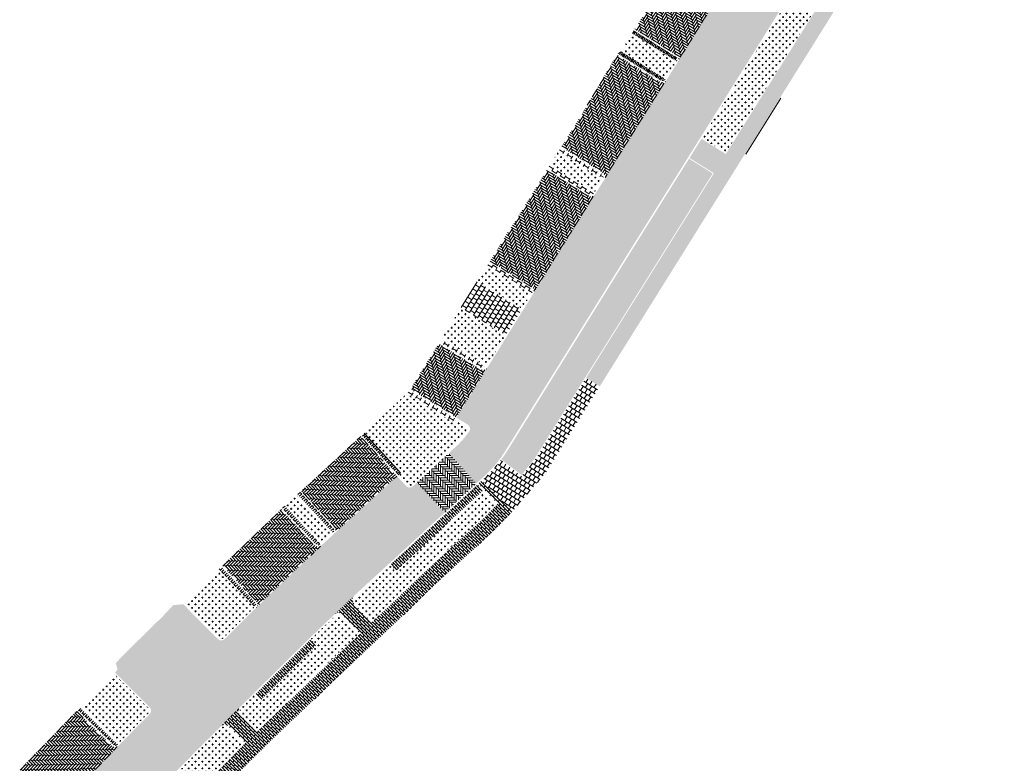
# Model space of a CAD drawing. Header units: metres. Extents: x 93002 to 93462, y 464845 to 465338.
# Tile 6 of 15: x 93099 to 93190, y 465067 to 465136. Entities that reach past the tile are written whole.
import ezdxf

# ---------------------------------------------------------------- set-up
doc = ezdxf.new("R2010")
doc.units = ezdxf.units.M
for name, color, linetype, lineweight in [('B-WE-VH-VERHARDING-GV', 252, 'CONTINUOUS', 18), ('N-RO-VH-VERHARDING_GRASBETONSTEEN-A-100', 254, 'CONTINUOUS', 5), ('N-RO-VH-VERHARDING_TEGEL-A-200', 252, 'CONTINUOUS', 9)]:
    doc.layers.add(name, color=color, linetype=linetype, lineweight=lineweight)
doc.layers.add('N-RO-GR-HEESTERS-A', color=62, linetype='CONTINUOUS', lineweight=18, transparency=0.2)
doc.layers.add('N-RO-VH-VERHARDING_STRAATBAKSTEEN-A', color=7, linetype='CONTINUOUS', lineweight=9, true_color=0xaa7a7a)
pattern_1 = [(58, (13.79169252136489, 16.91912794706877), (0.04765284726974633, 0.5008534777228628), [0.45, -0.45]), (148, (13.79169252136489, 16.91912794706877), (-0.2384636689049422, -0.3816216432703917), [])]
pattern_2 = [(58, (94357.16091574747, 464594.0460093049), (-0.06585266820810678, 0.2852392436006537), [0.8280000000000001, -0.414]), (328, (94356.63427787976, 464594.375089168), (-0.0658526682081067, 0.2852392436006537), [0.828, -0.414])]
pattern_3 = [(45, (0, 0), (0.219556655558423, 0.6586699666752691), [0.207, -0.207]), (135, (0, 0), (-0.1463711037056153, -0.1463711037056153), [])]
pattern_4 = [(90, (0, 0), (-0.207, 0.207), [0.8280000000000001, -0.414]), (0, (-0.621, 3.802528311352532e-17), (-0.207, 0.2070000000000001), [0.8280000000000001, -0.414])]
pattern_5 = [(0, (0, 0), (0.3175, 0.3175), [0.15875, -0.4762500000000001]), (90, (0.079375, -0.079375), (-0.3175, 0.3175), [0.15875, -0.4762500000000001])]
pattern_6 = [(148, (2.458854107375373, 4.416035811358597), (-0.2066951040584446, -0.04771932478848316), [0.15, -0.15]), (238, (2.458854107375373, 4.416035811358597), (0.1272072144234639, -0.07948788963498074), []), (238, (2.395250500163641, 4.455779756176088), (-0.4133902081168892, -0.09543864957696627), [0.3, -0.6])]
pattern_7 = [(148, (0, 0), (-0.5008534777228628, 0.04765284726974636), [0.45, -0.45]), (238, (0, 0), (0.3816216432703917, -0.2384636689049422), [])]

msp = doc.modelspace()

# ---------------------------------------------------------------- hatches: boundary and pattern name
at = {"layer": 'N-RO-GR-HEESTERS-A', "true_color": 0xed1f24, "transparency": 33554687}
h = msp.add_hatch(dxfattribs=at)
h.set_pattern_fill('CROSS', color=240, scale=0.05)
h.set_pattern_definition(pattern_5)
h.paths.add_polyline_path([(93175.21454574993, 465140.8349474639), (93173.04090988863, 465142.1899941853), (93162.2779531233, 465124.9799626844), (93164.47354083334, 465123.6068672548), (93164.94730699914, 465124.3651708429), (93168.19831137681, 465129.5801778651)])
h = msp.add_hatch(dxfattribs=at)
h.set_pattern_fill('CROSS', color=240, scale=0.05)
h.set_pattern_definition(pattern_5)
h.paths.add_polyline_path([(93155.74061261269, 465134.6535350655), (93155.17205678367, 465133.7559561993), (93155.268, 465133.584), (93154.76399392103, 465133.0936797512), (93158.89547921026, 465130.509896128), (93159.87130499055, 465132.0702473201)])
h = msp.add_hatch(dxfattribs=at)
h.set_pattern_fill('CROSS', color=240, scale=0.05)
h.set_pattern_definition(pattern_5)
h.paths.add_polyline_path([(93148.91899754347, 465123.7043165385), (93148.15545796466, 465122.4834122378), (93152.26753147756, 465119.9117685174), (93153.03107105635, 465121.1326728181)])
h = msp.add_hatch(dxfattribs=at)
h.set_pattern_fill('CROSS', color=240, scale=0.05)
h.set_pattern_definition(pattern_5)
h.paths.add_polyline_path([(93159.15217790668, 465115.089566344), (93163.27605870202, 465121.6901936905), (93161.07962017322, 465123.0638212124), (93155.61104821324, 465114.3195423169), (93144.25766643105, 465096.0125653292, -0.02209412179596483), (93143.62737344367, 465095.0898781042), (93145.50653574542, 465093.6619159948, 0.006412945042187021), (93146.62494658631, 465095.0521141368, 0.02666047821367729), (93146.80355002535, 465095.3069269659)])
h = msp.add_hatch(dxfattribs=at)
h.set_pattern_fill('CROSS', color=240, scale=0.05)
h.set_pattern_definition(pattern_5)
h.paths.add_polyline_path([(93142.28897623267, 465113.0617262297), (93141.43022699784, 465111.6865678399), (93145.56361394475, 465109.1231779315), (93146.4180865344, 465110.5009885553)])
h = msp.add_hatch(dxfattribs=at)
h.set_pattern_fill('CROSS', color=240, scale=0.05)
h.set_pattern_definition(pattern_5)
h.paths.add_polyline_path([(93143.99425811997, 465106.5926402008), (93139.85355226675, 465109.1605690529), (93138.09426996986, 465106.342013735), (93142.24314239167, 465103.7690202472)])
h = msp.add_hatch(dxfattribs=at)
h.set_pattern_fill('CROSS', color=240, scale=0.05)
h.set_pattern_definition(pattern_5)
h.paths.add_polyline_path([(93140.51671442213, 465097.783810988, 0.4302911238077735), (93140.42888023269, 465098.2105479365), (93139.44500603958, 465098.8207141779), (93139.24473002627, 465098.4977753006), (93134.85566242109, 465101.2197298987), (93130.93971278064, 465097.5998905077), (93134.37769915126, 465093.8574811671), (93134.09785802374, 465093.6004034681), (93134.88918383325, 465092.7390082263, 0.4145095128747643), (93135.31329022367, 465092.7212422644), (93139.302001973, 465096.3929335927, 0.05415064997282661)])
h = msp.add_hatch(dxfattribs=at)
h.set_pattern_fill('CROSS', color=240, scale=0.05)
h.set_pattern_definition(pattern_5)
h.paths.add_polyline_path([(93124.63441425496, 465091.8105196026), (93123.57534057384, 465090.8348315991), (93126.85785929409, 465087.2616560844), (93127.91830988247, 465088.2358452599)])
h = msp.add_hatch(dxfattribs=at)
h.set_pattern_fill('CROSS', color=240, scale=0.05)
h.set_pattern_definition(pattern_5)
h.paths.add_polyline_path([(93136.56056354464, 465084.7872344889), (93140.94648229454, 465088.7898844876), (93142.01681999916, 465089.7669505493), (93143.17501504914, 465090.9788660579), (93142.00578690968, 465092.1811220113), (93138.3100065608, 465088.7792737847), (93133.81657840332, 465084.6513591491), (93133.25506667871, 465085.2625909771), (93130.0199066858, 465082.2905921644, 0.4142135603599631), (93130.00193555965, 465081.8667088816), (93130.7808600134, 465081.018813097), (93131.65419916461, 465080.0907872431), (93133.39543926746, 465081.7294195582)])
h = msp.add_hatch(dxfattribs=at)
h.set_pattern_fill('CROSS', color=240, scale=0.05)
h.set_pattern_definition(pattern_5)
h.paths.add_polyline_path([(93120.6705247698, 465081.3415277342), (93117.31825709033, 465084.8474784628), (93114.18584501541, 465081.7497488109), (93117.38567173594, 465078.5148874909, 0.4141792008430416), (93117.8099044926, 465078.5125528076)])
h = msp.add_hatch(dxfattribs=at)
h.set_pattern_fill('CROSS', color=240, scale=0.05)
h.set_pattern_definition(pattern_5)
h.paths.add_polyline_path([(93130.34337083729, 465078.8572034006), (93129.46261660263, 465079.7931086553), (93128.704530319, 465080.6183211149, 0.4200736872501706), (93128.27627670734, 465080.6321962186), (93126.02591324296, 465078.4804772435), (93125.96754398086, 465078.422753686), (93126.55116927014, 465077.8325998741), (93121.33659588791, 465072.6757122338), (93120.75284188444, 465073.2593169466), (93119.42597898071, 465071.9321146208, 0.4104587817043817), (93119.42332738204, 465071.5105906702), (93120.95964520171, 465069.9347187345), (93121.50849065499, 465070.4697882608), (93127.20629758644, 465075.9049915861)])
h = msp.add_hatch(dxfattribs=at)
h.set_pattern_fill('CROSS', color=240, scale=0.05)
h.set_pattern_definition(pattern_5)
h.paths.add_polyline_path([(93110.84388344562, 465071.5440237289, 0.4110275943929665), (93110.84153202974, 465071.9659648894), (93107.61972414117, 465075.1869488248), (93104.5312970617, 465072.0845405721), (93108.02732763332, 465068.6647099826)])
h = msp.add_hatch(dxfattribs=at)
h.set_pattern_fill('CROSS', color=240, scale=0.05)
h.set_pattern_definition(pattern_5)
h.paths.add_polyline_path([(93117.12164560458, 465066.0595507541), (93119.6717003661, 465068.6758154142), (93118.13281786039, 465070.2143043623, 0.4142135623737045), (93117.70855379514, 465070.2142501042), (93115.29882999, 465067.8039098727), (93108.47237339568, 465060.8253475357, 0.4142135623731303), (93108.47704771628, 465060.4011092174), (93110.13751838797, 465058.7768304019), (93111.95787392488, 465060.6937203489), (93114.43198502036, 465063.274863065)])
at = {"layer": 'N-RO-VH-VERHARDING_GRASBETONSTEEN-A-100', "true_color": 0x1b6b1a}
h = msp.add_hatch(dxfattribs=at)
h.set_pattern_fill('AVH-GRASBETONSTEEN_03-SO', color=86, scale=0.15, angle=148, pattern_type=2)
h.set_pattern_definition(pattern_6)
edge = h.paths.add_edge_path()
edge.add_line((93155.9413093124, 465134.9762140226), (93155.7822385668, 465134.7218589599))
edge.add_line((93155.7822385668, 465134.7218589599), (93159.91372385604, 465132.1380753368))
edge.add_arc((93159.65936879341, 465132.2971460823), 0.2999999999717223, 327.9786104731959, 417.9786104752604)
edge.add_line((93159.818439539, 465132.551501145), (93155.9413093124, 465134.9762140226))
h = msp.add_hatch(dxfattribs=at)
h.set_pattern_fill('AVH-GRASBETONSTEEN_03-SO', color=86, scale=0.15, angle=148, pattern_type=2)
h.set_pattern_definition(pattern_6)
edge = h.paths.add_edge_path()
edge.add_line((93154.69579848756, 465133.0419721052), (93154.47080581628, 465132.8288438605))
edge.add_line((93154.47080581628, 465132.8288438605), (93158.43963453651, 465130.3467837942))
edge.add_arc((93158.59870528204, 465130.6011388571), 0.3000000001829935, 237.9786105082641, 327.9786104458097)
edge.add_line((93158.85306034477, 465130.4420681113), (93154.69579848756, 465133.0419721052))
at = {"layer": 'N-RO-VH-VERHARDING_STRAATBAKSTEEN-A', "true_color": 0x794e4e}
h = msp.add_hatch(dxfattribs=at)
h.set_pattern_fill('DF-KEPER', color=27, scale=3, angle=103)
h.set_pattern_definition([(103, (94357.16091574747, 464594.0460093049), (-0.2482594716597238, 0.1551297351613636), [0.828, -0.414]), (13.00000000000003, (94356.55583193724, 464593.9063147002), (-0.2482594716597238, 0.1551297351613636), [0.8280000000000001, -0.414])])
edge = h.paths.add_edge_path()
edge.add_line((93183.48220973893, 465159.1685873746), (93178.81903359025, 465162.0848843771))
edge.add_line((93178.81903359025, 465162.0848843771), (93177.82365843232, 465160.4932736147))
edge.add_line((93177.82365843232, 465160.4932736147), (93173.36967755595, 465153.3713318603))
edge.add_line((93173.36967755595, 465153.3713318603), (93171.63620826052, 465150.5995042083))
edge.add_line((93171.63620826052, 465150.5995042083), (93165.85663783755, 465141.3579369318))
edge.add_line((93165.85663783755, 465141.3579369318), (93163.57337022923, 465137.7069785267))
edge.add_line((93163.57337022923, 465137.7069785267), (93163.16929271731, 465137.0608561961))
edge.add_line((93163.16929271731, 465137.0608561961), (93157.38972229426, 465127.8192889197))
edge.add_line((93157.38972229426, 465127.8192889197), (93156.54134498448, 465126.4627285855))
edge.add_line((93156.54134498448, 465126.4627285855), (93152.08736410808, 465119.3407868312))
edge.add_line((93152.08736410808, 465119.3407868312), (93151.23898679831, 465117.9842264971))
edge.add_line((93151.23898679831, 465117.9842264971), (93147.06766025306, 465111.2385706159))
edge.add_line((93147.06766025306, 465111.2385706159), (93146.80927142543, 465110.8471548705))
edge.add_line((93146.80927142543, 465110.8471548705), (93142.32845489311, 465103.621976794))
edge.add_line((93142.32845489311, 465103.621976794), (93140.90333793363, 465101.2987915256))
edge.add_arc((93263.397308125, 465022.8939678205), 145.4375780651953, 147.3778758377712, 148.4512605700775)
edge.add_line((93139.45607522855, 465098.9903534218), (93140.50793655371, 465098.3380238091))
edge.add_arc((93140.27076759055, 465097.9555961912), 0.4500000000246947, -34.93259725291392, 58.19417885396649, ccw=False)
edge.add_arc((93133.5072011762, 465102.6796484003), 8.699999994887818, 312.5919965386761, 325.06740274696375, ccw=False)
edge.add_arc((93146.09541368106, 465088.3379482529), 10.38687405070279, 130.1711070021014, 135.0893060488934)
edge.add_line((93138.7393455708, 465095.6711204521), (93141.31293090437, 465092.8753271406))
edge.add_line((93141.31293090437, 465092.8753271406), (93141.96686537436, 465093.477252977))
edge.add_arc((93134.57403475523, 465101.7968700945), 11.12968883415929, 311.6243641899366, 329.161810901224)
edge.add_line((93144.13019055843, 465096.0916216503), (93155.4950065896, 465114.3918077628))
edge.add_line((93155.4950065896, 465114.3918077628), (93183.48220973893, 465159.1685873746))
h = msp.add_hatch(dxfattribs=at)
h.set_pattern_fill('DF-KEPER', color=27, scale=3, angle=58)
h.set_pattern_definition(pattern_2)
edge = h.paths.add_edge_path()
edge.add_arc((93159.6593687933, 465132.2971460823), 0.4500000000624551, 327.9786104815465, 417.9786104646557)
edge.add_line((93159.89797491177, 465132.6786786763), (93156.02364546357, 465135.1016399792))
edge.add_line((93156.02364546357, 465135.1016399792), (93158.68507867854, 465139.3344782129))
edge.add_line((93158.68507867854, 465139.3344782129), (93162.54915400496, 465136.9179297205))
edge.add_arc((93162.7877601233, 465137.2994623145), 0.4500000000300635, 237.9786104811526, 327.9786104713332)
edge.add_line((93163.16929271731, 465137.0608561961), (93160.04090138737, 465132.058539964))
edge = h.paths.add_edge_path()
edge.add_arc((93158.59870528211, 465130.6011388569), 0.449999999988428, 237.978610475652, 327.978610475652)
edge.add_line((93158.9802378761, 465130.3625327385), (93153.20066745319, 465121.1209654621))
edge.add_arc((93152.81913485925, 465121.3595715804), 0.4499999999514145, 327.9786104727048, 417.9786104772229)
edge.add_line((93153.0577409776, 465121.7411041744), (93149.2000225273, 465124.1536771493))
edge.add_line((93149.2000225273, 465124.1536771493), (93150.9878076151, 465126.9872797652))
edge.add_line((93150.9878076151, 465126.9872797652), (93154.35830948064, 465132.7222797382))
edge.add_line((93154.35830948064, 465132.7222797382), (93158.36009916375, 465130.2196062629))
h = msp.add_hatch(dxfattribs=at)
h.set_pattern_fill('DF-KEPER', color=27, scale=3, angle=58)
h.set_pattern_definition(pattern_2)
edge = h.paths.add_edge_path()
edge.add_line((93150.82232250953, 465117.2929015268), (93152.3522901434, 465119.7644051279))
edge.add_arc((93151.97075754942, 465120.0030112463), 0.449999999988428, 237.978610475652, 327.97861047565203, ccw=False)
edge.add_line((93151.73215143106, 465119.6214786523), (93147.87443298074, 465122.0340516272))
edge.add_arc((92492.6999665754, 465522.8378156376), 768.0476799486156, 328.12574422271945, 328.54373986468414, ccw=False)
edge.add_line((93144.933, 465117.265), (93144.34755207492, 465116.4128274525))
edge.add_line((93144.34755207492, 465116.4128274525), (93142.58623982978, 465113.5245544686))
edge.add_line((93142.58623982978, 465113.5245544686), (93146.45300796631, 465111.1265127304))
edge.add_arc((93146.21583900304, 465110.7440851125), 0.4500000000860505, -31.805821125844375, 58.19417884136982, ccw=False)
edge.add_line((93146.5982666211, 465110.5069161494), (93150.82232250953, 465117.2929015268))
h = msp.add_hatch(dxfattribs=at)
h.set_pattern_fill('DF-KEPER', color=27, scale=3, angle=58)
h.set_pattern_definition(pattern_2)
edge = h.paths.add_edge_path()
edge.add_line((93137.81363493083, 465105.8924068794), (93135.18211452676, 465101.6409225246))
edge.add_line((93135.18211452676, 465101.6409225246), (93139.45607522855, 465098.9903534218))
edge.add_line((93139.45607522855, 465098.9903534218), (93139.99866437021, 465099.8652616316))
edge.add_line((93139.99866437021, 465099.8652616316), (93140.90333793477, 465101.2987915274))
edge.add_line((93140.90333793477, 465101.2987915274), (93142.32845489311, 465103.621976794))
edge.add_arc((93141.9460272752, 465103.8591457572), 0.4500000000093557, 238.19417885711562, 328.1941788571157, ccw=False)
edge.add_line((93141.70885831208, 465103.4767181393), (93137.81363493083, 465105.8924068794))
h = msp.add_hatch(dxfattribs=at)
h.set_pattern_fill('DF-KEPER', color=27, scale=3, angle=133)
h.set_pattern_definition([(133, (94357.16091574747, 464594.0460093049), (-0.2925638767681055, 0.01021655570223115), [0.8280000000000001, -0.414]), (43.00000000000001, (94356.70674509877, 464593.6224883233), (-0.2925638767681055, 0.01021655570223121), [0.8280000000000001, -0.414])])
edge = h.paths.add_edge_path()
edge.add_line((93133.93327279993, 465093.5578393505), (93130.55051888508, 465097.2401260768))
edge.add_line((93130.55051888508, 465097.2401260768), (93125.02421220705, 465092.1696269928))
edge.add_line((93125.02421220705, 465092.1696269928), (93128.10565853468, 465088.815328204))
edge.add_arc((93127.77426772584, 465088.5108940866), 0.4499999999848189, -47.42768126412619, 42.57231874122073, ccw=False)
edge.add_line((93128.07870184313, 465088.1795032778), (93133.93327279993, 465093.5578393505))
h = msp.add_hatch(dxfattribs=at)
h.set_pattern_fill('DF-HALFSTEENS', color=27, scale=3, angle=132)
h.set_pattern_definition([(132, (0, 0), (-0.6462765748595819, 0.2537278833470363), [0.207, -0.207]), (222, (0, 0), (0.1385100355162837, -0.1538309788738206), [])])
h.paths.add_polyline_path([(93130.88096649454, 465097.5455864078), (93130.6606679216, 465097.3419460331), (93134.04373640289, 465093.6593173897), (93134.26466360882, 465093.8622734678)])
h = msp.add_hatch(dxfattribs=at)
h.set_pattern_fill('DF-KEPER', color=27, scale=3, angle=90)
h.set_pattern_definition(pattern_4)
h.paths.add_polyline_path([(93141.31293090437, 465092.8753271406), (93138.73934557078, 465095.6711204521), (93135.79638503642, 465092.9620646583), (93138.36989341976, 465090.1663549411), (93140.03944681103, 465091.6924737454)])
h = msp.add_hatch(dxfattribs=at)
h.set_pattern_fill('DF-KEPER', color=27, scale=3, angle=90)
h.set_pattern_definition(pattern_4)
edge = h.paths.add_edge_path()
edge.add_line((93121.19321149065, 465073.9121987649), (93125.92133700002, 465078.5880198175))
edge.add_line((93125.92133700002, 465078.5880198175), (93128.17261350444, 465080.7406118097))
edge.add_line((93128.17261350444, 465080.7406118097), (93129.91842864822, 465082.4010557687))
edge.add_line((93129.91842864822, 465082.4010557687), (93137.63875368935, 465089.4934101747))
edge.add_line((93137.63875368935, 465089.4934101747), (93138.36989341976, 465090.1663549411))
edge.add_line((93138.36989341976, 465090.1663549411), (93135.79638503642, 465092.9620646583))
edge.add_line((93135.79638503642, 465092.9620646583), (93135.41487981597, 465092.6108812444))
edge.add_arc((93135.11011103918, 465092.9419643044), 0.4499999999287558, 222.5723187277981, 312.63020653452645, ccw=False)
edge.add_line((93134.7787202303, 465092.6375301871), (93133.93327279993, 465093.5578393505))
edge.add_line((93133.93327279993, 465093.5578393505), (93128.07870184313, 465088.1795032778))
edge.add_line((93128.07870184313, 465088.1795032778), (93126.90042341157, 465087.0970708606))
edge.add_line((93126.90042341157, 465087.0970708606), (93122.0868747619, 465082.5312475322))
edge.add_line((93122.0868747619, 465082.5312475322), (93119.04880659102, 465079.5267877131))
edge.add_line((93119.04880659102, 465079.5267877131), (93117.9111606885, 465078.4017269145))
edge.add_arc((93117.59473733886, 465078.7216898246), 0.4500000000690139, 224.6813259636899, 314.6813259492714, ccw=False)
edge.add_line((93117.27477442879, 465078.4052664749), (93114.07535199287, 465081.6404781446))
edge.add_line((93114.07535199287, 465081.6404781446), (93113.17, 465081.562))
edge.add_line((93113.17, 465081.562), (93112.722, 465081.112))
edge.add_line((93112.722, 465081.112), (93111.996, 465080.333))
edge.add_line((93111.996, 465080.333), (93111.503, 465079.877))
edge.add_line((93111.503, 465079.877), (93109.462, 465077.856))
edge.add_line((93109.462, 465077.856), (93109.006, 465077.4))
edge.add_line((93109.006, 465077.4), (93108.258, 465076.653))
edge.add_line((93108.258, 465076.653), (93107.797, 465076.175))
edge.add_line((93107.797, 465076.175), (93107.968, 465075.566))
edge.add_line((93107.968, 465075.566), (93107.72616436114, 465075.2926403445))
edge.add_line((93107.72616436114, 465075.2926403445), (93110.9475844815, 465072.0720444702))
edge.add_arc((93110.62942712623, 465071.7538057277), 0.4499999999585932, -44.3687321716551, 45.00732742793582, ccw=False)
edge.add_line((93110.95111160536, 465071.4391327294), (93109.60744120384, 465070.0655229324))
edge.add_line((93109.60744120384, 465070.0655229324), (93108.38982004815, 465068.8399935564))
edge.add_line((93108.38982004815, 465068.8399935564), (93108.07861392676, 465068.5026306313))
edge.add_line((93108.07861392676, 465068.5026306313), (93102.83598480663, 465063.1467784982))
edge.add_line((93102.83598480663, 465063.1467784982), (93102.51860934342, 465062.8237314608))
edge.add_line((93102.51860934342, 465062.8237314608), (93106.77425477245, 465059.2667383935))
edge.add_line((93106.77425477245, 465059.2667383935), (93108.36514523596, 465060.9302385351))
edge.add_line((93108.36514523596, 465060.9302385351), (93115.19217295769, 465067.9093847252))
edge.add_line((93115.19217295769, 465067.9093847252), (93117.6024742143, 465070.320302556))
edge.add_line((93117.6024742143, 465070.320302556), (93119.31989939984, 465072.0381670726))
edge.add_line((93119.31989939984, 465072.0381670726), (93121.19321149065, 465073.9121987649))
h = msp.add_hatch(dxfattribs=at)
h.set_pattern_fill('DF-HALFSTEENS', color=27, scale=3, angle=45)
h.set_pattern_definition(pattern_3)
edge = h.paths.add_edge_path()
edge.add_line((93142.0575014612, 465087.6649720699), (93143.04489491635, 465088.5933199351))
edge.add_line((93143.04489491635, 465088.5933199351), (93144.63547389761, 465090.2195293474))
edge.add_line((93144.63547389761, 465090.2195293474), (93141.83425678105, 465093.151320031))
edge.add_line((93141.83425678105, 465093.151320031), (93141.48578293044, 465092.8305609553))
edge.add_line((93141.48578293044, 465092.8305609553), (93143.28613689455, 465090.9793514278))
edge.add_line((93143.28613689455, 465090.9793514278), (93142.07277072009, 465089.7097057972))
edge.add_line((93142.07277072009, 465089.7097057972), (93141.00040999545, 465088.730793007))
edge.add_line((93141.00040999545, 465088.730793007), (93136.61533085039, 465084.7289092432))
edge.add_line((93136.61533085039, 465084.7289092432), (93131.70902511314, 465080.0325282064))
edge.add_line((93131.70902511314, 465080.0325282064), (93131.59978941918, 465079.9297295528))
edge.add_line((93131.59978941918, 465079.9297295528), (93129.89147195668, 465081.7652308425))
edge.add_arc((93130.2228627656, 465082.0696649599), 0.4500000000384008, 132.5723187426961, 222.5723187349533, ccw=False)
edge.add_line((93129.91842864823, 465082.4010557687), (93128.17261350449, 465080.7406118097))
edge.add_arc((93128.4836031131, 465080.4153650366), 0.4500000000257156, 42.57231874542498, 133.7162968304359, ccw=False)
edge.add_line((93128.81499392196, 465080.719799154), (93129.5724702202, 465079.8952506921))
edge.add_line((93129.5724702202, 465079.8952506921), (93130.50743247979, 465078.9017430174))
edge.add_line((93130.50743247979, 465078.9017430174), (93131.57444143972, 465077.8461089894))
edge.add_line((93131.57444143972, 465077.8461089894), (93134.48579225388, 465080.5858997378))
edge.add_line((93134.48579225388, 465080.5858997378), (93137.64223194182, 465083.6353245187))
edge.add_line((93137.64223194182, 465083.6353245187), (93142.0575014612, 465087.6649720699))
h = msp.add_hatch(dxfattribs=at)
h.set_pattern_fill('DF-HALFSTEENS', color=27, scale=3, angle=42.5)
h.set_pattern_definition([(42.5, (94357.16091574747, 464594.0460093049), (0.2480784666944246, 0.6484661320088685), [0.207, -0.207]), (132.5, (94357.16091574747, 464594.0460093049), (-0.1526164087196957, -0.1398471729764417), [])])
h.paths.add_polyline_path([(93141.94999057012, 465092.2384944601), (93141.42689997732, 465092.7763610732), (93139.9379536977, 465091.3910061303), (93133.31398059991, 465085.3167125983), (93133.8213707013, 465084.7643946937)])
h = msp.add_hatch(dxfattribs=at)
h.set_pattern_fill('DF-HALFSTEENS', color=27, scale=3, angle=132)
h.set_pattern_definition([(132, (94357.16091574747, 464594.0460093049), (-0.6462765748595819, 0.2537278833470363), [0.207, -0.207]), (222, (94357.16091574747, 464594.0460093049), (0.1385100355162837, -0.1538309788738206), [])])
h.paths.add_polyline_path([(93124.91389203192, 465092.0679928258), (93124.69325168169, 465091.8647244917), (93127.97722380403, 465088.2899668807, 0.4142135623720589), (93127.99519493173, 465088.7138501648)])
h.paths.add_polyline_path([(93123.51650314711, 465090.78062671), (93123.29586279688, 465090.5773583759), (93126.37506208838, 465087.2255055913, 0.4142135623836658), (93126.79894537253, 465087.2075344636)])
h = msp.add_hatch(dxfattribs=at)
h.set_pattern_fill('DF-KEPER', color=27, scale=3, angle=134)
h.set_pattern_definition([(134, (94357.16091574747, 464594.0460093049), (-0.2926976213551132, 0.005109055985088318), [0.8280000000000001, -0.414]), (44.00000000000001, (94356.71420573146, 464593.6146264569), (-0.2926976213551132, 0.005109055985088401), [0.8280000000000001, -0.414])])
edge = h.paths.add_edge_path()
edge.add_line((93123.17482548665, 465090.4658508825), (93117.6951575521, 465085.2202058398))
edge.add_line((93117.6951575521, 465085.2202058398), (93120.84530609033, 465081.9256403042))
edge.add_arc((93120.52005931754, 465081.6146506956), 0.4499999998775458, -45.31867404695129, 43.71629685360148, ccw=False)
edge.add_line((93120.83648266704, 465081.2946877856), (93122.0868747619, 465082.5312475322))
edge.add_line((93122.0868747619, 465082.5312475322), (93126.90042341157, 465087.0970708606))
edge.add_arc((93126.59598929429, 465087.4284616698), 0.4500000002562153, 222.5723187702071, 312.57231869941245, ccw=False)
edge.add_line((93126.2645984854, 465087.1240275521), (93123.17482548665, 465090.4658508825))
h = msp.add_hatch(dxfattribs=at)
h.set_pattern_fill('DF-HALFSTEENS', color=27, scale=3, angle=133.5)
h.set_pattern_definition([(133.5, (94357.16091574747, 464594.0460093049), (-0.6526969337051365, 0.2367233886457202), [0.207, -0.207]), (223.5, (94357.16091574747, 464594.0460093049), (0.142489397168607, -0.1501524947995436), [])])
h.paths.add_polyline_path([(93117.58848761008, 465085.1147169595), (93117.37514772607, 465084.903739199), (93120.72741513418, 465081.3977887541), (93120.73100821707, 465081.4013420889, 0.409288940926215), (93120.73689049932, 465081.8219771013)])
h = msp.add_hatch(dxfattribs=at)
h.set_pattern_fill('DF-HALFSTEENS', color=27, scale=3, angle=45)
h.set_pattern_definition(pattern_3)
edge = h.paths.add_edge_path()
edge.add_line((93131.57444143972, 465077.8461089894), (93130.50743247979, 465078.9017430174))
edge.add_line((93130.50743247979, 465078.9017430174), (93121.56402426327, 465070.4122017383))
edge.add_line((93121.56402426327, 465070.4122017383), (93121.01549028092, 465069.8774358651))
edge.add_line((93121.01549028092, 465069.8774358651), (93120.90808490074, 465069.7727263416))
edge.add_line((93120.90808490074, 465069.7727263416), (93119.31592200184, 465071.4058811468))
edge.add_arc((93119.63478519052, 465071.720030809), 0.4476200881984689, 134.7057973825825, 224.5733733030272, ccw=False)
edge.add_line((93119.31989939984, 465072.0381670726), (93117.6024742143, 465070.320302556))
edge.add_arc((93117.92071295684, 465070.0021451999), 0.4500000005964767, 45.0073274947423, 135.0073273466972, ccw=False)
edge.add_line((93118.23887031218, 465070.3203839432), (93119.83403109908, 465068.7256311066))
edge.add_line((93119.83403109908, 465068.7256311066), (93119.7282806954, 465068.6192495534))
edge.add_line((93119.7282806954, 465068.6192495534), (93120.71613826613, 465067.4837200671))
edge.add_line((93120.71613826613, 465067.4837200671), (93122.60735565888, 465069.334478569))
edge.add_line((93122.60735565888, 465069.334478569), (93131.57444143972, 465077.8461089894))
edge = h.paths.add_edge_path(flags=17)
edge.add_arc((93129.57094380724, 465078.4190024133), 0.02990638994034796, 18.718068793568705, 285.2830332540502, ccw=False)
edge.add_arc((93129.6018633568, 465078.437637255), 0.009402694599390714, 253.9797076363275, 540)
edge.add_arc((93129.57667186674, 465078.4190513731), 0.02438690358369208, 49.65194007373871, 305.4739467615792)
edge.add_arc((93129.58822944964, 465078.3901536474), 0.00940269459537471, -180, 73.97970772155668, ccw=False)
edge = h.paths.add_edge_path(flags=17)
edge.add_arc((93129.63685831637, 465078.765341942), 0.01874882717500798, 93.29748444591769, 333.09799296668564, ccw=False)
edge.add_arc((93129.62913117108, 465078.7907084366), 0.009402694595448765, 314.9999998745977, 540)
edge.add_arc((93129.62434355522, 465078.7586900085), 0.03234932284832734, 98.20202083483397, 368.5643003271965)
edge.add_arc((93129.6629808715, 465078.7568587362), 0.009402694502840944, -179.99999964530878, 134.9999998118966, ccw=False)
h = msp.add_hatch(dxfattribs=at)
h.set_pattern_fill('DF-HALFSTEENS', color=27, scale=3, angle=44.5)
h.set_pattern_definition([(44.5, (94357.16091574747, 464594.0460093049), (0.2252962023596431, 0.6567289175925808), [0.207, -0.207]), (134.5, (94357.16091574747, 464594.0460093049), (-0.1476428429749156, -0.1450882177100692), [])])
h.paths.add_polyline_path([(93126.41441644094, 465077.8544010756), (93125.90949877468, 465078.3676828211), (93121.29780741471, 465073.8046756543), (93120.80940319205, 465073.315892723), (93121.33690241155, 465072.7885284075), (93126.43803393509, 465077.8332291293)])
h = msp.add_hatch(dxfattribs=at)
h.set_pattern_fill('DF-KEPER', color=27, scale=3, angle=136)
h.set_pattern_definition([(136, (94357.16091574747, 464594.0460093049), (-0.2926976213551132, -0.005109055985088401), [0.8280000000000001, -0.414]), (46, (94356.72953289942, 464593.5992992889), (-0.2926976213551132, -0.005109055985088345), [0.8280000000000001, -0.414])])
edge = h.paths.add_edge_path()
edge.add_arc((93107.75692944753, 465068.8173036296), 0.4499999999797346, 225.6312678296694, 315.6312678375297, ccw=False)
edge.add_line((93107.44225644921, 465068.4956191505), (93104.15736343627, 465071.7089141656))
edge.add_line((93104.15736343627, 465071.7089141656), (93098.87022729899, 465066.2640540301))
edge.add_line((93098.87022729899, 465066.2640540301), (93102.19770647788, 465063.134211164))
edge.add_arc((93101.88303347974, 465062.8125266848), 0.4499999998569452, -44.36873217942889, 45.63126784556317, ccw=False)
edge.add_line((93102.20471795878, 465062.4978536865), (93108.0786139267, 465068.5026306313))
h = msp.add_hatch(dxfattribs=at)
h.set_pattern_fill('DF-HALFSTEENS', color=27, scale=3, angle=136)
h.set_pattern_definition([(136, (0, 0), (-0.6624014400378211, 0.208027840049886), [0.207, -0.207]), (226, (0, 0), (0.1489033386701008, -0.1437942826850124), [])])
h.paths.add_polyline_path([(93104.4748542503, 465072.0278422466), (93104.26319370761, 465071.8152235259), (93107.54714744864, 465068.6028473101, 0.4142135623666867), (93107.97138576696, 465068.6075216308)])
h = msp.add_hatch(dxfattribs=at)
h.set_pattern_fill('DF-HALFSTEENS', color=27, scale=3, angle=45)
h.set_pattern_definition(pattern_3)
h.paths.add_polyline_path([(93120.71613826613, 465067.4837200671), (93119.7282806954, 465068.6192495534), (93117.17906121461, 465066.0038418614), (93114.48963278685, 465063.2193945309), (93110.1947130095, 465058.7208824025), (93111.28744829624, 465057.6942678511), (93112.8261034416, 465059.3162089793), (93114.34070629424, 465060.8963345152), (93115.62067760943, 465062.2316782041), (93116.30676978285, 465063.0950525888), (93117.13953995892, 465063.8910510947)])
at = {"layer": 'N-RO-VH-VERHARDING_TEGEL-A-200'}
h = msp.add_hatch(dxfattribs=at)
h.set_pattern_fill('AVH-TEGEL_300X300_HALFST', color=256, scale=1.5, angle=58, pattern_type=2)
h.set_pattern_definition(pattern_1)
edge = h.paths.add_edge_path()
edge.add_line((93188.8368977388, 465159.7036480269), (93189.92500236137, 465161.0542100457))
edge.add_arc((93187.50615738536, 465158.0585942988), 3.850262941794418, 51.08045371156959, 147.9766963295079)
edge.add_line((93184.24177935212, 465160.1002506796), (93182.53401462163, 465157.3695247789))
edge.add_line((93182.53401462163, 465157.3695247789), (93183.92451231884, 465156.4999234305))
edge.add_arc((93183.39427650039, 465155.6520732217), 0.9999999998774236, -32.0433338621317, 57.97861048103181, ccw=False)
edge.add_line((93184.24192356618, 465155.1215127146), (93176.05863309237, 465142.1684169))
edge.add_line((93176.05863309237, 465142.1684169), (93173.88990733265, 465143.5224698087))
edge.add_line((93173.88990733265, 465143.5224698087), (93173.08332879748, 465142.2578222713))
edge.add_line((93173.08332879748, 465142.2578222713), (93175.32475618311, 465140.8605142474))
edge.add_line((93175.32475618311, 465140.8605142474), (93164.49898010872, 465123.4966015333))
edge.add_line((93164.49898010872, 465123.4966015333), (93162.23553425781, 465124.9121346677))
edge.add_line((93162.23553425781, 465124.9121346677), (93161.1220390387, 465123.1316492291))
edge.add_line((93161.1220390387, 465123.1316492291), (93163.38627547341, 465121.7156216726))
edge.add_line((93163.38627547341, 465121.7156216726), (93159.22002475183, 465115.0471776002))
edge.add_line((93159.22002475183, 465115.0471776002), (93151.50392336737, 465102.6858972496))
edge.add_line((93151.50392336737, 465102.6858972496), (93152.78009047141, 465101.8975782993))
edge.add_line((93152.78009047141, 465101.8975782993), (93160.49464409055, 465114.2507047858))
edge.add_line((93160.49464409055, 465114.2507047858), (93166.28814151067, 465123.5293701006))
edge.add_line((93166.28814151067, 465123.5293701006), (93186.16284590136, 465155.3632649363))
edge.add_line((93186.16284590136, 465155.3632649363), (93186.28978316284, 465155.4152816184))
edge.add_line((93186.28978316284, 465155.4152816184), (93188.8368977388, 465159.7036480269))
h = msp.add_hatch(dxfattribs=at)
h.set_pattern_fill('AVH-TEGEL_300X300_HALFST', color=256, scale=1.5, angle=141.1, pattern_type=2)
h.set_pattern_definition([(141.1, (13.79169252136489, 16.91912794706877), (-0.4915011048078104, 0.1074786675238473), [0.45, -0.45]), (231.1, (13.79169252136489, 16.91912794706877), (0.3502094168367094, -0.282583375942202), [])])
edge = h.paths.add_edge_path()
edge.add_line((93224.73222170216, 465132.9790927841), (93221.9995433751, 465135.2144646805))
edge.add_line((93221.9995433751, 465135.2144646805), (93220.89584879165, 465133.8534283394))
edge.add_arc((93220.11913536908, 465134.4832824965), 1.000000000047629, 231.0922562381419, 320.96063666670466, ccw=False)
edge.add_line((93219.49106713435, 465133.7051242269), (93217.05529927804, 465135.671084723))
edge.add_line((93217.05529927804, 465135.671084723), (93217.54211506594, 465136.2826205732))
edge.add_line((93217.54211506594, 465136.2826205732), (93213.86988191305, 465139.2059178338))
edge.add_line((93213.86988191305, 465139.2059178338), (93206.08572793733, 465145.4847208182))
edge.add_line((93206.08572793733, 465145.4847208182), (93197.38324939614, 465152.5936345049))
edge.add_line((93197.38324939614, 465152.5936345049), (93195.66633938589, 465153.9573529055))
edge.add_line((93195.66633938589, 465153.9573529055), (93194.63531566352, 465154.7718872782))
edge.add_line((93194.63531566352, 465154.7718872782), (93194.17524368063, 465154.1782075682))
edge.add_line((93194.17524368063, 465154.1782075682), (93188.98579563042, 465158.2921957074))
edge.add_arc((93189.6257666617, 465159.0732879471), 1.009786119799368, 141.3727599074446, 230.6712647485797, ccw=False)
edge.add_line((93188.8368977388, 465159.7036480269), (93186.28978316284, 465155.4152816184))
edge.add_line((93186.28978316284, 465155.4152816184), (93188.0712149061, 465156.1452813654))
edge.add_line((93188.0712149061, 465156.1452813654), (93188.84823517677, 465155.5192609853))
edge.add_line((93188.84823517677, 465155.5192609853), (93192.05979203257, 465152.9242261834))
edge.add_line((93192.05979203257, 465152.9242261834), (93195.50085833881, 465150.2575724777))
edge.add_line((93195.50085833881, 465150.2575724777), (93203.43027185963, 465143.7622337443))
edge.add_line((93203.43027185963, 465143.7622337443), (93218.85745051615, 465131.3250871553))
edge.add_line((93218.85745051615, 465131.3250871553), (93253.4912010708, 465103.2962884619))
edge.add_line((93253.4912010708, 465103.2962884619), (93254.3601638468, 465101.4904940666))
edge.add_line((93254.3601638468, 465101.4904940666), (93258.04983470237, 465106.0440158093))
edge.add_line((93258.04983470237, 465106.0440158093), (93255.35206403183, 465108.2182704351))
edge.add_line((93255.35206403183, 465108.2182704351), (93253.85498957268, 465106.3653557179))
edge.add_arc((93253.10351016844, 465106.9453933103), 0.949297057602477, 228.0610718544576, 322.3368523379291, ccw=False)
edge.add_line((93252.46905877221, 465106.2392514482), (93248.65340274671, 465109.3144601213))
edge.add_line((93248.65340274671, 465109.3144601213), (93249.50218224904, 465110.3642590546))
edge.add_line((93249.50218224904, 465110.3642590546), (93234.41309610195, 465122.5571258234))
edge.add_line((93234.41309610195, 465122.5571258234), (93233.98827750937, 465122.032612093))
edge.add_line((93233.98827750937, 465122.032612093), (93231.78945215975, 465123.8124254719))
edge.add_arc((93232.41861021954, 465124.5897028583), 0.9999999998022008, 141.0632972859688, 231.0119669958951, ccw=False)
edge.add_line((93231.6407694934, 465125.2181643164), (93232.6876417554, 465126.5136393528))
edge.add_line((93232.6876417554, 465126.5136393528), (93224.73222170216, 465132.9790927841))
edge = h.paths.add_edge_path(flags=16)
edge.add_line((93229.8832568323, 465128.7711826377), (93228.7823235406, 465127.408568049))
edge.add_arc((93228.00448281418, 465128.0370295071), 1.000000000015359, 231.1657687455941, 321.0632972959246, ccw=False)
edge.add_line((93227.37741350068, 465127.2580660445), (93223.82711760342, 465130.1665673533))
edge.add_arc((93224.46029858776, 465130.9405711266), 0.9999999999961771, 141.0632972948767, 230.7147983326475, ccw=False)
edge.add_line((93223.68245786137, 465131.5690325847), (93224.78610839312, 465132.9350102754))
edge.add_line((93224.78610839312, 465132.9350102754), (93229.8832568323, 465128.7711826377))
h.paths.add_polyline_path([(93253.42539173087, 465105.7985115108), (93253.34071327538, 465105.4952583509), (93253.36451426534, 465105.5823819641)], flags=16)
h = msp.add_hatch(dxfattribs=at)
h.set_pattern_fill('AVH-TEGEL_300X300_HALFST', color=256, scale=1.5, angle=148, pattern_type=2)
h.set_pattern_definition(pattern_7)
edge = h.paths.add_edge_path()
edge.add_line((93149.12048715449, 465124.026499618), (93148.9614164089, 465123.7721445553))
edge.add_line((93148.9614164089, 465123.7721445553), (93153.07348992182, 465121.2005008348))
edge.add_arc((93152.81913485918, 465121.3595715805), 0.3000000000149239, 327.9786104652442, 417.9786104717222)
edge.add_line((93152.97820560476, 465121.6139266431), (93149.12048715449, 465124.026499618))
h = msp.add_hatch(dxfattribs=at)
h.set_pattern_fill('AVH-TEGEL_300X300_HALFST', color=256, scale=1.5, angle=148, pattern_type=2)
h.set_pattern_definition(pattern_7)
edge = h.paths.add_edge_path()
edge.add_line((93148.11303909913, 465122.4155842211), (93147.95396835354, 465122.1612291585))
edge.add_line((93147.95396835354, 465122.1612291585), (93151.81168680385, 465119.7486561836))
edge.add_arc((93151.97075754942, 465120.0030112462), 0.2999999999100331, 237.9786104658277, 327.9786104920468)
edge.add_line((93152.22511261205, 465119.8439405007), (93148.11303909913, 465122.4155842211))
h = msp.add_hatch(dxfattribs=at)
h.set_pattern_fill('AVH-TEGEL_300X300_HALFST', color=256, scale=1.5, angle=148, pattern_type=2)
h.set_pattern_definition(pattern_7)
edge = h.paths.add_edge_path()
edge.add_line((93142.50718350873, 465113.3970785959), (93142.34907086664, 465113.1421268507))
edge.add_line((93142.34907086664, 465113.1421268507), (93146.47079074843, 465110.5859724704))
edge.add_arc((93146.21583900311, 465110.7440851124), 0.3000000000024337, 328.1941788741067, 418.1941788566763)
edge.add_line((93146.37395164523, 465110.9990368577), (93142.50718350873, 465113.3970785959))
h = msp.add_hatch(dxfattribs=at)
h.set_pattern_fill('AVH-TEGEL_300X300_HALFST', color=256, scale=1.5, angle=148, pattern_type=2)
h.set_pattern_definition([(148, (13.79169252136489, 16.91912794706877), (-0.5008534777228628, 0.04765284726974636), [0.45, -0.45]), (238, (13.79169252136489, 16.91912794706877), (0.3816216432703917, -0.2384636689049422), [])])
h.paths.add_polyline_path([(93145.52145057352, 465109.0551907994), (93141.38899999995, 465111.618), (93139.89500000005, 465109.2289999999), (93144.03642149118, 465106.6606273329)])
h = msp.add_hatch(dxfattribs=at)
h.set_pattern_fill('AVH-TEGEL_300X300_HALFST', color=256, scale=1.5, angle=148, pattern_type=2)
h.set_pattern_definition(pattern_7)
h.paths.add_polyline_path([(93138.05190996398, 465106.2741485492), (93137.89305994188, 465106.0196541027), (93141.7879146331, 465103.6041940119, 0.4142135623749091), (93142.20097902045, 465103.7010331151)])
h = msp.add_hatch(dxfattribs=at)
h.set_pattern_fill('AVH-TEGEL_300X300_HALFST', color=256, scale=1.5, angle=58, pattern_type=2)
h.set_pattern_definition(pattern_1)
edge = h.paths.add_edge_path()
edge.add_line((93152.77740744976, 465101.8932800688), (93151.50392336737, 465102.6858972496))
edge.add_line((93151.50392336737, 465102.6858972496), (93146.87141381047, 465095.264565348))
edge.add_line((93146.87141381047, 465095.264565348), (93146.68791712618, 465095.002771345))
edge.add_line((93146.68791712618, 465095.002771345), (93145.51926703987, 465093.5517647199))
edge.add_line((93145.51926703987, 465093.5517647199), (93143.57917251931, 465095.0260287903))
edge.add_arc((93133.14028768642, 465102.9931344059), 13.13183492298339, 311.46720162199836, 322.6486106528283, ccw=False)
edge.add_line((93141.83607331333, 465093.1529920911), (93144.63588296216, 465090.2200616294))
edge.add_line((93144.63588296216, 465090.2200616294), (93146.27694458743, 465092.1432788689))
edge.add_line((93146.27694458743, 465092.1432788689), (93147.7684395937, 465093.8688576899))
edge.add_line((93147.7684395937, 465093.8688576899), (93152.77740744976, 465101.8932800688))
h = msp.add_hatch(dxfattribs=at)
h.set_pattern_fill('AVH-TEGEL_300X300_HALFST', color=256, scale=1.5, angle=148, pattern_type=2)
h.set_pattern_definition(pattern_7)
h.paths.add_polyline_path([(93135.10305820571, 465101.513446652), (93134.91219073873, 465101.278808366), (93139.21890626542, 465098.6079258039), (93139.3770189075, 465098.8628775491)])

# ---------------------------------------------------------------- linework, layer by layer
at = {"layer": 'B-WE-VH-VERHARDING-GV'}
msp.add_line((93166.356, 465123.487), (93169.607, 465128.702), dxfattribs=at)
at = {"layer": 'N-RO-VH-VERHARDING_GRASBETONSTEEN-A-100', "color": 86, "true_color": 0x1b6b1a, "flags": 128}
msp.add_lwpolyline([(93130.881909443, 465097.5445599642), (93134.26466360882, 465093.8622734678), (93134.0437364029, 465093.6593173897)], dxfattribs=at)

doc.saveas('drawing.dxf')
